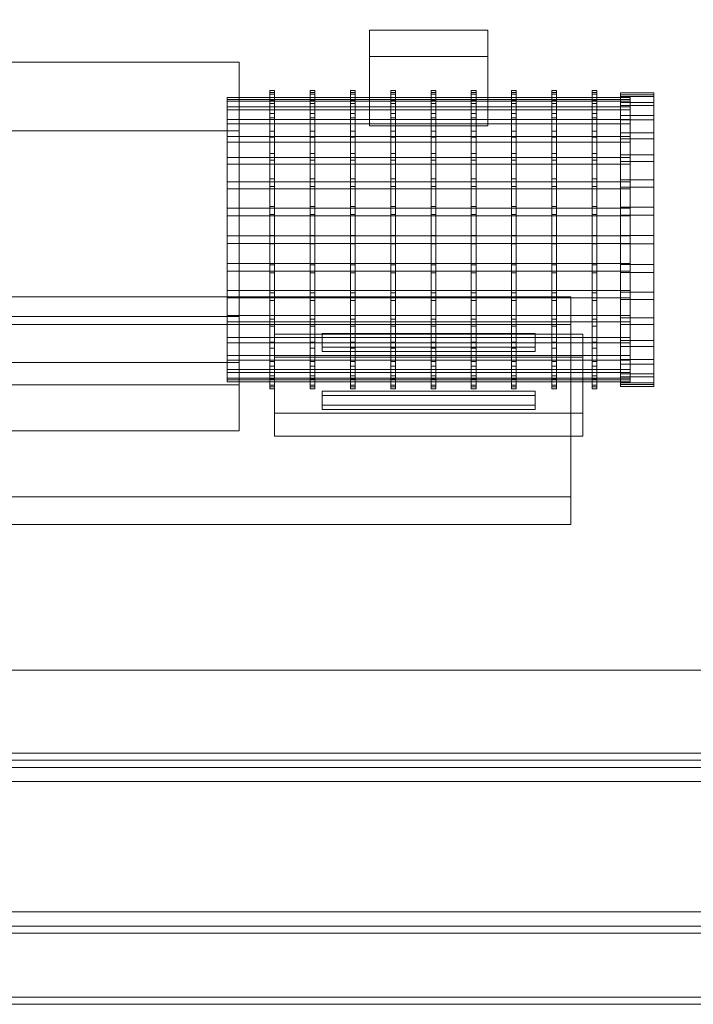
# Model space of a CAD drawing. Header units: millimetres. Extents: x -3490 to 61924, y -72580 to 6847.
# Tile 31 of 256: x -2388 to -2103, y -34073 to -33657. Entities that reach past the tile are written whole.
import ezdxf

# ---------------------------------------------------------------- set-up
doc = ezdxf.new("R2010")
doc.units = ezdxf.units.MM
for name, color, linetype, lineweight in [('COTAS_P', 1, 'Continuous', 0), ('frontal_C10', 7, 'Continuous', 0), ('frontal_C11', 7, 'Continuous', 0)]:
    doc.layers.add(name, color=color, linetype=linetype, lineweight=lineweight)
doc.dimstyles.new('R19_100', dxfattribs={"dimtxt": 250, "dimasz": 150, "dimexe": 150, "dimexo": 80, "dimgap": 100, "dimtad": 1, "dimtih": 1, "dimtoh": 1, "dimdsep": 46, "dimcen": 0.09, "dimadec": 0, "dimazin": 0, "dimtfac": 1, "dimtdec": 4, "dimtofl": 0, "dimtmove": 0, "dimatfit": 3, "dimfxl": 1, "dimtolj": 1, "dimtzin": 0, "dimarcsym": 0})

# ---------------------------------------------------------------- blocks, each defined once
blk = doc.blocks.new('DIM_R29_55')
at = {"layer": 'COTAS_P'}
for p, q in [((-3300, -33120), (-3150, -33075)), ((-60, -33120), (-210, -33075)), ((-3300, -34020), (-3300, -33120)), ((-3300, -33120), (-60, -33120)), ((-3300, -33120), (-3150, -33165)), ((-60, -33120), (-210, -33165)), ((-60, -34020), (-60, -33120))]:
    blk.add_line(p, q, dxfattribs=at)
blk.add_text('3240 P', height=250, dxfattribs=at).set_placement((-1680, -33020))

msp = doc.modelspace()

# ---------------------------------------------------------------- linework, layer by layer
at = {"layer": 'frontal_C10'}
for p, q in [((-2190, -33661.82), (-2240, -33661.82)), ((-2240, -33661.82), (-2240, -33672.933)), ((-2240, -33691.069), (-2240, -33661.82)), ((-2190, -33672.933), (-2190, -33661.82)), ((-2190, -33691.069), (-2190, -33661.82)), ((-2240, -33672.933), (-2190, -33672.933)), ((-2240, -33702.183), (-2240, -33672.933)), ((-2190, -33672.933), (-2190, -33702.183)), ((-2295, -33675.353), (-2415, -33675.353)), ((-2295, -33704.249), (-2295, -33675.353)), ((-2295, -33782.602), (-2295, -33675.353)), ((-2282, -33688.143), (-2282, -33687.274)), ((-2282, -33687.274), (-2282, -33688.826)), ((-2280, -33687.274), (-2282, -33687.274)), ((-2282, -33691.398), (-2282, -33688.143)), ((-2280, -33688.143), (-2282, -33688.143)), ((-2282, -33688.826), (-2282, -33692.738)), ((-2280, -33688.826), (-2282, -33688.826)), ((-2280, -33688.826), (-2280, -33687.274)), ((-2280, -33687.274), (-2280, -33688.143)), ((-2280, -33688.143), (-2280, -33691.398)), ((-2280, -33692.738), (-2280, -33688.826)), ((-2265, -33688.143), (-2265, -33687.274)), ((-2265, -33687.274), (-2265, -33688.826)), ((-2263, -33687.274), (-2265, -33687.274)), ((-2265, -33691.398), (-2265, -33688.143)), ((-2263, -33688.143), (-2265, -33688.143)), ((-2265, -33688.826), (-2265, -33692.738)), ((-2263, -33688.826), (-2265, -33688.826)), ((-2263, -33688.826), (-2263, -33687.274)), ((-2263, -33687.274), (-2263, -33688.143)), ((-2263, -33688.143), (-2263, -33691.398)), ((-2263, -33692.738), (-2263, -33688.826)), ((-2248, -33688.143), (-2248, -33687.274)), ((-2248, -33687.274), (-2248, -33688.826)), ((-2246, -33687.274), (-2248, -33687.274)), ((-2248, -33691.398), (-2248, -33688.143)), ((-2246, -33688.143), (-2248, -33688.143)), ((-2248, -33688.826), (-2248, -33692.738)), ((-2246, -33688.826), (-2248, -33688.826)), ((-2246, -33688.826), (-2246, -33687.274)), ((-2246, -33687.274), (-2246, -33688.143)), ((-2246, -33688.143), (-2246, -33691.398)), ((-2246, -33692.738), (-2246, -33688.826)), ((-2231, -33688.143), (-2231, -33687.274)), ((-2231, -33687.274), (-2231, -33688.826)), ((-2229, -33687.274), (-2231, -33687.274)), ((-2231, -33691.398), (-2231, -33688.143)), ((-2229, -33688.143), (-2231, -33688.143)), ((-2231, -33688.826), (-2231, -33692.738)), ((-2229, -33688.826), (-2231, -33688.826)), ((-2229, -33688.826), (-2229, -33687.274)), ((-2229, -33687.274), (-2229, -33688.143)), ((-2229, -33688.143), (-2229, -33691.398)), ((-2229, -33692.738), (-2229, -33688.826)), ((-2214, -33688.143), (-2214, -33687.274)), ((-2214, -33687.274), (-2214, -33688.826)), ((-2212, -33687.274), (-2214, -33687.274)), ((-2214, -33691.398), (-2214, -33688.143)), ((-2212, -33688.143), (-2214, -33688.143)), ((-2214, -33688.826), (-2214, -33692.738)), ((-2212, -33688.826), (-2214, -33688.826)), ((-2212, -33688.826), (-2212, -33687.274)), ((-2212, -33687.274), (-2212, -33688.143)), ((-2212, -33688.143), (-2212, -33691.398)), ((-2212, -33692.738), (-2212, -33688.826)), ((-2197, -33688.143), (-2197, -33687.274)), ((-2197, -33687.274), (-2197, -33688.826)), ((-2195, -33687.274), (-2197, -33687.274)), ((-2197, -33691.398), (-2197, -33688.143)), ((-2195, -33688.143), (-2197, -33688.143)), ((-2197, -33688.826), (-2197, -33692.738)), ((-2195, -33688.826), (-2197, -33688.826)), ((-2195, -33688.826), (-2195, -33687.274)), ((-2195, -33687.274), (-2195, -33688.143)), ((-2195, -33688.143), (-2195, -33691.398)), ((-2195, -33692.738), (-2195, -33688.826)), ((-2180, -33688.143), (-2180, -33687.274)), ((-2180, -33687.274), (-2180, -33688.826)), ((-2178, -33687.274), (-2180, -33687.274)), ((-2180, -33691.398), (-2180, -33688.143)), ((-2178, -33688.143), (-2180, -33688.143)), ((-2180, -33688.826), (-2180, -33692.738)), ((-2178, -33688.826), (-2180, -33688.826)), ((-2178, -33688.826), (-2178, -33687.274)), ((-2178, -33687.274), (-2178, -33688.143)), ((-2178, -33688.143), (-2178, -33691.398)), ((-2178, -33692.738), (-2178, -33688.826)), ((-2163, -33688.143), (-2163, -33687.274)), ((-2163, -33687.274), (-2163, -33688.826)), ((-2161, -33687.274), (-2163, -33687.274)), ((-2163, -33691.398), (-2163, -33688.143)), ((-2161, -33688.143), (-2163, -33688.143)), ((-2163, -33688.826), (-2163, -33692.738)), ((-2161, -33688.826), (-2163, -33688.826)), ((-2161, -33688.826), (-2161, -33687.274)), ((-2161, -33687.274), (-2161, -33688.143)), ((-2161, -33688.143), (-2161, -33691.398)), ((-2161, -33692.738), (-2161, -33688.826)), ((-2146, -33688.143), (-2146, -33687.274)), ((-2146, -33687.274), (-2146, -33688.826)), ((-2144, -33687.274), (-2146, -33687.274)), ((-2146, -33691.398), (-2146, -33688.143)), ((-2144, -33688.143), (-2146, -33688.143)), ((-2146, -33688.826), (-2146, -33692.738)), ((-2144, -33688.826), (-2146, -33688.826)), ((-2144, -33688.826), (-2144, -33687.274)), ((-2144, -33687.274), (-2144, -33688.143)), ((-2144, -33688.143), (-2144, -33691.398)), ((-2144, -33692.738), (-2144, -33688.826)), ((-2134, -33689.129), (-2134, -33688.274)), ((-2134, -33688.274), (-2134, -33689.801)), ((-2120, -33688.274), (-2134, -33688.274)), ((-2134, -33692.332), (-2134, -33689.129)), ((-2120, -33689.129), (-2134, -33689.129)), ((-2134, -33689.801), (-2134, -33693.651)), ((-2120, -33689.801), (-2134, -33689.801)), ((-2120, -33689.801), (-2120, -33688.274)), ((-2120, -33688.274), (-2120, -33689.129)), ((-2120, -33689.129), (-2120, -33692.332)), ((-2120, -33693.651), (-2120, -33689.801)), ((-2300, -33691.1), (-2300, -33690.273)), ((-2300, -33690.273), (-2300, -33691.751)), ((-2130, -33690.273), (-2300, -33690.273)), ((-2300, -33694.201), (-2300, -33691.1)), ((-2130, -33691.1), (-2300, -33691.1)), ((-2300, -33691.751), (-2300, -33695.477)), ((-2130, -33691.751), (-2300, -33691.751)), ((-2282, -33696.915), (-2282, -33691.398)), ((-2280, -33691.398), (-2282, -33691.398)), ((-2282, -33692.738), (-2282, -33698.86)), ((-2280, -33692.738), (-2282, -33692.738)), ((-2280, -33691.398), (-2280, -33696.915)), ((-2280, -33698.86), (-2280, -33692.738)), ((-2265, -33696.915), (-2265, -33691.398)), ((-2263, -33691.398), (-2265, -33691.398)), ((-2265, -33692.738), (-2265, -33698.86)), ((-2263, -33692.738), (-2265, -33692.738)), ((-2263, -33691.398), (-2263, -33696.915)), ((-2263, -33698.86), (-2263, -33692.738)), ((-2248, -33696.915), (-2248, -33691.398)), ((-2246, -33691.398), (-2248, -33691.398)), ((-2248, -33692.738), (-2248, -33698.86)), ((-2246, -33692.738), (-2248, -33692.738)), ((-2246, -33691.398), (-2246, -33696.915)), ((-2246, -33698.86), (-2246, -33692.738)), ((-2240, -33702.183), (-2240, -33691.069)), ((-2240, -33691.069), (-2190, -33691.069)), ((-2231, -33696.915), (-2231, -33691.398)), ((-2229, -33691.398), (-2231, -33691.398)), ((-2231, -33692.738), (-2231, -33698.86)), ((-2229, -33692.738), (-2231, -33692.738)), ((-2229, -33691.398), (-2229, -33696.915)), ((-2229, -33698.86), (-2229, -33692.738)), ((-2214, -33696.915), (-2214, -33691.398)), ((-2212, -33691.398), (-2214, -33691.398)), ((-2214, -33692.738), (-2214, -33698.86)), ((-2212, -33692.738), (-2214, -33692.738)), ((-2212, -33691.398), (-2212, -33696.915)), ((-2212, -33698.86), (-2212, -33692.738)), ((-2197, -33696.915), (-2197, -33691.398)), ((-2195, -33691.398), (-2197, -33691.398)), ((-2197, -33692.738), (-2197, -33698.86)), ((-2195, -33692.738), (-2197, -33692.738)), ((-2195, -33691.398), (-2195, -33696.915)), ((-2195, -33698.86), (-2195, -33692.738)), ((-2190, -33691.069), (-2190, -33702.183)), ((-2180, -33696.915), (-2180, -33691.398)), ((-2178, -33691.398), (-2180, -33691.398)), ((-2180, -33692.738), (-2180, -33698.86)), ((-2178, -33692.738), (-2180, -33692.738)), ((-2178, -33691.398), (-2178, -33696.915)), ((-2178, -33698.86), (-2178, -33692.738)), ((-2163, -33696.915), (-2163, -33691.398)), ((-2161, -33691.398), (-2163, -33691.398)), ((-2163, -33692.738), (-2163, -33698.86)), ((-2161, -33692.738), (-2163, -33692.738)), ((-2161, -33691.398), (-2161, -33696.915)), ((-2161, -33698.86), (-2161, -33692.738)), ((-2146, -33696.915), (-2146, -33691.398)), ((-2144, -33691.398), (-2146, -33691.398)), ((-2146, -33692.738), (-2146, -33698.86)), ((-2144, -33692.738), (-2146, -33692.738)), ((-2144, -33691.398), (-2144, -33696.915)), ((-2144, -33698.86), (-2144, -33692.738)), ((-2134, -33697.762), (-2134, -33692.332)), ((-2120, -33692.332), (-2134, -33692.332)), ((-2134, -33693.651), (-2134, -33699.676)), ((-2120, -33693.651), (-2134, -33693.651)), ((-2130, -33691.751), (-2130, -33690.273)), ((-2130, -33690.273), (-2130, -33691.1)), ((-2130, -33691.1), (-2130, -33694.201)), ((-2130, -33695.477), (-2130, -33691.751)), ((-2120, -33692.332), (-2120, -33697.762)), ((-2120, -33699.676), (-2120, -33693.651)), ((-2300, -33699.455), (-2300, -33694.201)), ((-2130, -33694.201), (-2300, -33694.201)), ((-2300, -33695.477), (-2300, -33701.308)), ((-2130, -33695.477), (-2300, -33695.477)), ((-2282, -33704.482), (-2282, -33696.915)), ((-2280, -33696.915), (-2282, -33696.915)), ((-2280, -33696.915), (-2280, -33704.482)), ((-2265, -33704.482), (-2265, -33696.915)), ((-2263, -33696.915), (-2265, -33696.915)), ((-2263, -33696.915), (-2263, -33704.482)), ((-2248, -33704.482), (-2248, -33696.915)), ((-2246, -33696.915), (-2248, -33696.915)), ((-2246, -33696.915), (-2246, -33704.482)), ((-2231, -33704.482), (-2231, -33696.915)), ((-2229, -33696.915), (-2231, -33696.915)), ((-2229, -33696.915), (-2229, -33704.482)), ((-2214, -33704.482), (-2214, -33696.915)), ((-2212, -33696.915), (-2214, -33696.915)), ((-2212, -33696.915), (-2212, -33704.482)), ((-2197, -33704.482), (-2197, -33696.915)), ((-2195, -33696.915), (-2197, -33696.915)), ((-2195, -33696.915), (-2195, -33704.482)), ((-2180, -33704.482), (-2180, -33696.915)), ((-2178, -33696.915), (-2180, -33696.915)), ((-2178, -33696.915), (-2178, -33704.482)), ((-2163, -33704.482), (-2163, -33696.915)), ((-2161, -33696.915), (-2163, -33696.915)), ((-2161, -33696.915), (-2161, -33704.482)), ((-2146, -33704.482), (-2146, -33696.915)), ((-2144, -33696.915), (-2146, -33696.915)), ((-2144, -33696.915), (-2144, -33704.482)), ((-2134, -33705.208), (-2134, -33697.762)), ((-2120, -33697.762), (-2134, -33697.762)), ((-2130, -33694.201), (-2130, -33699.455)), ((-2130, -33701.308), (-2130, -33695.477)), ((-2120, -33697.762), (-2120, -33705.208)), ((-2300, -33706.661), (-2300, -33699.455)), ((-2130, -33699.455), (-2300, -33699.455)), ((-2300, -33701.308), (-2300, -33709.019)), ((-2130, -33701.308), (-2300, -33701.308)), ((-2282, -33698.86), (-2282, -33706.958)), ((-2280, -33698.86), (-2282, -33698.86)), ((-2280, -33706.958), (-2280, -33698.86)), ((-2265, -33698.86), (-2265, -33706.958)), ((-2263, -33698.86), (-2265, -33698.86)), ((-2263, -33706.958), (-2263, -33698.86)), ((-2248, -33698.86), (-2248, -33706.958)), ((-2246, -33698.86), (-2248, -33698.86)), ((-2246, -33706.958), (-2246, -33698.86)), ((-2190, -33702.183), (-2240, -33702.183)), ((-2231, -33698.86), (-2231, -33706.958)), ((-2229, -33698.86), (-2231, -33698.86)), ((-2229, -33706.958), (-2229, -33698.86)), ((-2214, -33698.86), (-2214, -33706.958)), ((-2212, -33698.86), (-2214, -33698.86)), ((-2212, -33706.958), (-2212, -33698.86)), ((-2197, -33698.86), (-2197, -33706.958)), ((-2195, -33698.86), (-2197, -33698.86)), ((-2195, -33706.958), (-2195, -33698.86)), ((-2180, -33698.86), (-2180, -33706.958)), ((-2178, -33698.86), (-2180, -33698.86)), ((-2178, -33706.958), (-2178, -33698.86)), ((-2163, -33698.86), (-2163, -33706.958)), ((-2161, -33698.86), (-2163, -33698.86)), ((-2161, -33706.958), (-2161, -33698.86)), ((-2146, -33698.86), (-2146, -33706.958)), ((-2144, -33698.86), (-2146, -33698.86)), ((-2144, -33706.958), (-2144, -33698.86)), ((-2134, -33699.676), (-2134, -33707.645)), ((-2120, -33699.676), (-2134, -33699.676)), ((-2130, -33699.455), (-2130, -33706.661)), ((-2130, -33709.019), (-2130, -33701.308)), ((-2120, -33707.645), (-2120, -33699.676)), ((-2415, -33704.249), (-2295, -33704.249)), ((-2295, -33704.249), (-2295, -33811.497)), ((-2282, -33713.807), (-2282, -33704.482)), ((-2280, -33704.482), (-2282, -33704.482)), ((-2280, -33704.482), (-2280, -33713.807)), ((-2265, -33713.807), (-2265, -33704.482)), ((-2263, -33704.482), (-2265, -33704.482)), ((-2263, -33704.482), (-2263, -33713.807)), ((-2248, -33713.807), (-2248, -33704.482)), ((-2246, -33704.482), (-2248, -33704.482)), ((-2246, -33704.482), (-2246, -33713.807)), ((-2231, -33713.807), (-2231, -33704.482)), ((-2229, -33704.482), (-2231, -33704.482)), ((-2229, -33704.482), (-2229, -33713.807)), ((-2214, -33713.807), (-2214, -33704.482)), ((-2212, -33704.482), (-2214, -33704.482)), ((-2212, -33704.482), (-2212, -33713.807)), ((-2197, -33713.807), (-2197, -33704.482)), ((-2195, -33704.482), (-2197, -33704.482)), ((-2195, -33704.482), (-2195, -33713.807)), ((-2180, -33713.807), (-2180, -33704.482)), ((-2178, -33704.482), (-2180, -33704.482)), ((-2178, -33704.482), (-2178, -33713.807)), ((-2163, -33713.807), (-2163, -33704.482)), ((-2161, -33704.482), (-2163, -33704.482)), ((-2161, -33704.482), (-2161, -33713.807)), ((-2146, -33713.807), (-2146, -33704.482)), ((-2144, -33704.482), (-2146, -33704.482)), ((-2144, -33704.482), (-2144, -33713.807)), ((-2134, -33714.386), (-2134, -33705.208)), ((-2120, -33705.208), (-2134, -33705.208)), ((-2120, -33705.208), (-2120, -33714.386)), ((-2300, -33715.542), (-2300, -33706.661)), ((-2130, -33706.661), (-2300, -33706.661)), ((-2300, -33709.019), (-2300, -33718.315)), ((-2130, -33709.019), (-2300, -33709.019)), ((-2282, -33706.958), (-2282, -33716.718)), ((-2280, -33706.958), (-2282, -33706.958)), ((-2280, -33716.718), (-2280, -33706.958)), ((-2265, -33706.958), (-2265, -33716.718)), ((-2263, -33706.958), (-2265, -33706.958)), ((-2263, -33716.718), (-2263, -33706.958)), ((-2248, -33706.958), (-2248, -33716.718)), ((-2246, -33706.958), (-2248, -33706.958)), ((-2246, -33716.718), (-2246, -33706.958)), ((-2231, -33706.958), (-2231, -33716.718)), ((-2229, -33706.958), (-2231, -33706.958)), ((-2229, -33716.718), (-2229, -33706.958)), ((-2214, -33706.958), (-2214, -33716.718)), ((-2212, -33706.958), (-2214, -33706.958)), ((-2212, -33716.718), (-2212, -33706.958)), ((-2197, -33706.958), (-2197, -33716.718)), ((-2195, -33706.958), (-2197, -33706.958)), ((-2195, -33716.718), (-2195, -33706.958)), ((-2180, -33706.958), (-2180, -33716.718)), ((-2178, -33706.958), (-2180, -33706.958)), ((-2178, -33716.718), (-2178, -33706.958)), ((-2163, -33706.958), (-2163, -33716.718)), ((-2161, -33706.958), (-2163, -33706.958)), ((-2161, -33716.718), (-2161, -33706.958)), ((-2146, -33706.958), (-2146, -33716.718)), ((-2144, -33706.958), (-2146, -33706.958)), ((-2144, -33716.718), (-2144, -33706.958)), ((-2134, -33707.645), (-2134, -33717.251)), ((-2120, -33707.645), (-2134, -33707.645)), ((-2130, -33706.661), (-2130, -33715.542)), ((-2130, -33718.315), (-2130, -33709.019)), ((-2120, -33717.251), (-2120, -33707.645)), ((-2282, -33724.533), (-2282, -33713.807)), ((-2280, -33713.807), (-2282, -33713.807)), ((-2280, -33713.807), (-2280, -33724.533)), ((-2265, -33724.533), (-2265, -33713.807)), ((-2263, -33713.807), (-2265, -33713.807)), ((-2263, -33713.807), (-2263, -33724.533)), ((-2248, -33724.533), (-2248, -33713.807)), ((-2246, -33713.807), (-2248, -33713.807)), ((-2246, -33713.807), (-2246, -33724.533)), ((-2231, -33724.533), (-2231, -33713.807)), ((-2229, -33713.807), (-2231, -33713.807)), ((-2229, -33713.807), (-2229, -33724.533)), ((-2214, -33724.533), (-2214, -33713.807)), ((-2212, -33713.807), (-2214, -33713.807)), ((-2212, -33713.807), (-2212, -33724.533)), ((-2197, -33724.533), (-2197, -33713.807)), ((-2195, -33713.807), (-2197, -33713.807)), ((-2195, -33713.807), (-2195, -33724.533)), ((-2180, -33724.533), (-2180, -33713.807)), ((-2178, -33713.807), (-2180, -33713.807)), ((-2178, -33713.807), (-2178, -33724.533)), ((-2163, -33724.533), (-2163, -33713.807)), ((-2161, -33713.807), (-2163, -33713.807)), ((-2161, -33713.807), (-2161, -33724.533)), ((-2146, -33724.533), (-2146, -33713.807)), ((-2144, -33713.807), (-2146, -33713.807)), ((-2144, -33713.807), (-2144, -33724.533)), ((-2134, -33724.941), (-2134, -33714.386)), ((-2120, -33714.386), (-2134, -33714.386)), ((-2120, -33714.386), (-2120, -33724.941)), ((-2300, -33725.758), (-2300, -33715.542)), ((-2130, -33715.542), (-2300, -33715.542)), ((-2300, -33718.315), (-2300, -33728.838)), ((-2130, -33718.315), (-2300, -33718.315)), ((-2282, -33716.718), (-2282, -33727.768)), ((-2280, -33716.718), (-2282, -33716.718)), ((-2280, -33727.768), (-2280, -33716.718)), ((-2265, -33716.718), (-2265, -33727.768)), ((-2263, -33716.718), (-2265, -33716.718)), ((-2263, -33727.768), (-2263, -33716.718)), ((-2248, -33716.718), (-2248, -33727.768)), ((-2246, -33716.718), (-2248, -33716.718)), ((-2246, -33727.768), (-2246, -33716.718)), ((-2231, -33716.718), (-2231, -33727.768)), ((-2229, -33716.718), (-2231, -33716.718)), ((-2229, -33727.768), (-2229, -33716.718)), ((-2214, -33716.718), (-2214, -33727.768)), ((-2212, -33716.718), (-2214, -33716.718)), ((-2212, -33727.768), (-2212, -33716.718)), ((-2197, -33716.718), (-2197, -33727.768)), ((-2195, -33716.718), (-2197, -33716.718)), ((-2195, -33727.768), (-2195, -33716.718)), ((-2180, -33716.718), (-2180, -33727.768)), ((-2178, -33716.718), (-2180, -33716.718)), ((-2178, -33727.768), (-2178, -33716.718)), ((-2163, -33716.718), (-2163, -33727.768)), ((-2161, -33716.718), (-2163, -33716.718)), ((-2161, -33727.768), (-2161, -33716.718)), ((-2146, -33716.718), (-2146, -33727.768)), ((-2144, -33716.718), (-2146, -33716.718)), ((-2144, -33727.768), (-2144, -33716.718)), ((-2134, -33717.251), (-2134, -33728.125)), ((-2120, -33717.251), (-2134, -33717.251)), ((-2130, -33715.542), (-2130, -33725.758)), ((-2130, -33728.838), (-2130, -33718.315)), ((-2120, -33728.125), (-2120, -33717.251)), ((-2300, -33736.914), (-2300, -33725.758)), ((-2130, -33725.758), (-2300, -33725.758)), ((-2282, -33736.247), (-2282, -33724.533)), ((-2280, -33724.533), (-2282, -33724.533)), ((-2280, -33724.533), (-2280, -33736.247)), ((-2265, -33736.247), (-2265, -33724.533)), ((-2263, -33724.533), (-2265, -33724.533)), ((-2263, -33724.533), (-2263, -33736.247)), ((-2248, -33736.247), (-2248, -33724.533)), ((-2246, -33724.533), (-2248, -33724.533)), ((-2246, -33724.533), (-2246, -33736.247)), ((-2231, -33736.247), (-2231, -33724.533)), ((-2229, -33724.533), (-2231, -33724.533)), ((-2229, -33724.533), (-2229, -33736.247)), ((-2214, -33736.247), (-2214, -33724.533)), ((-2212, -33724.533), (-2214, -33724.533)), ((-2212, -33724.533), (-2212, -33736.247)), ((-2197, -33736.247), (-2197, -33724.533)), ((-2195, -33724.533), (-2197, -33724.533)), ((-2195, -33724.533), (-2195, -33736.247)), ((-2180, -33736.247), (-2180, -33724.533)), ((-2178, -33724.533), (-2180, -33724.533)), ((-2178, -33724.533), (-2178, -33736.247)), ((-2163, -33736.247), (-2163, -33724.533)), ((-2161, -33724.533), (-2163, -33724.533)), ((-2161, -33724.533), (-2161, -33736.247)), ((-2146, -33736.247), (-2146, -33724.533)), ((-2144, -33724.533), (-2146, -33724.533)), ((-2144, -33724.533), (-2144, -33736.247)), ((-2134, -33736.469), (-2134, -33724.941)), ((-2120, -33724.941), (-2134, -33724.941)), ((-2130, -33725.758), (-2130, -33736.914)), ((-2120, -33724.941), (-2120, -33736.469)), ((-2300, -33728.838), (-2300, -33740.185)), ((-2130, -33728.838), (-2300, -33728.838)), ((-2282, -33727.768), (-2282, -33739.681)), ((-2280, -33727.768), (-2282, -33727.768)), ((-2280, -33739.681), (-2280, -33727.768)), ((-2265, -33727.768), (-2265, -33739.681)), ((-2263, -33727.768), (-2265, -33727.768)), ((-2263, -33739.681), (-2263, -33727.768)), ((-2248, -33727.768), (-2248, -33739.681)), ((-2246, -33727.768), (-2248, -33727.768)), ((-2246, -33739.681), (-2246, -33727.768)), ((-2231, -33727.768), (-2231, -33739.681)), ((-2229, -33727.768), (-2231, -33727.768)), ((-2229, -33739.681), (-2229, -33727.768)), ((-2214, -33727.768), (-2214, -33739.681)), ((-2212, -33727.768), (-2214, -33727.768)), ((-2212, -33739.681), (-2212, -33727.768)), ((-2197, -33727.768), (-2197, -33739.681)), ((-2195, -33727.768), (-2197, -33727.768)), ((-2195, -33739.681), (-2195, -33727.768)), ((-2180, -33727.768), (-2180, -33739.681)), ((-2178, -33727.768), (-2180, -33727.768)), ((-2178, -33739.681), (-2178, -33727.768)), ((-2163, -33727.768), (-2163, -33739.681)), ((-2161, -33727.768), (-2163, -33727.768)), ((-2161, -33739.681), (-2161, -33727.768)), ((-2146, -33727.768), (-2146, -33739.681)), ((-2144, -33727.768), (-2146, -33727.768)), ((-2144, -33739.681), (-2144, -33727.768)), ((-2134, -33728.125), (-2134, -33739.849)), ((-2120, -33728.125), (-2134, -33728.125)), ((-2130, -33740.185), (-2130, -33728.838)), ((-2120, -33739.849), (-2120, -33728.125)), ((-2300, -33748.583), (-2300, -33736.914)), ((-2300, -33736.914), (-2130, -33736.914)), ((-2282, -33748.499), (-2282, -33736.247)), ((-2282, -33736.247), (-2280, -33736.247)), ((-2282, -33739.681), (-2282, -33752.001)), ((-2280, -33739.681), (-2282, -33739.681)), ((-2280, -33736.247), (-2280, -33748.499)), ((-2280, -33752.001), (-2280, -33739.681)), ((-2265, -33748.499), (-2265, -33736.247)), ((-2265, -33736.247), (-2263, -33736.247)), ((-2265, -33739.681), (-2265, -33752.001)), ((-2263, -33739.681), (-2265, -33739.681)), ((-2263, -33736.247), (-2263, -33748.499)), ((-2263, -33752.001), (-2263, -33739.681)), ((-2248, -33748.499), (-2248, -33736.247)), ((-2248, -33736.247), (-2246, -33736.247)), ((-2248, -33739.681), (-2248, -33752.001)), ((-2246, -33739.681), (-2248, -33739.681)), ((-2246, -33736.247), (-2246, -33748.499)), ((-2246, -33752.001), (-2246, -33739.681)), ((-2231, -33748.499), (-2231, -33736.247)), ((-2231, -33736.247), (-2229, -33736.247)), ((-2231, -33739.681), (-2231, -33752.001)), ((-2229, -33739.681), (-2231, -33739.681)), ((-2229, -33736.247), (-2229, -33748.499)), ((-2229, -33752.001), (-2229, -33739.681)), ((-2214, -33748.499), (-2214, -33736.247)), ((-2214, -33736.247), (-2212, -33736.247)), ((-2214, -33739.681), (-2214, -33752.001)), ((-2212, -33739.681), (-2214, -33739.681)), ((-2212, -33736.247), (-2212, -33748.499)), ((-2212, -33752.001), (-2212, -33739.681)), ((-2197, -33748.499), (-2197, -33736.247)), ((-2197, -33736.247), (-2195, -33736.247)), ((-2197, -33739.681), (-2197, -33752.001)), ((-2195, -33739.681), (-2197, -33739.681)), ((-2195, -33736.247), (-2195, -33748.499)), ((-2195, -33752.001), (-2195, -33739.681)), ((-2180, -33748.499), (-2180, -33736.247)), ((-2180, -33736.247), (-2178, -33736.247)), ((-2180, -33739.681), (-2180, -33752.001)), ((-2178, -33739.681), (-2180, -33739.681)), ((-2178, -33736.247), (-2178, -33748.499)), ((-2178, -33752.001), (-2178, -33739.681)), ((-2163, -33748.499), (-2163, -33736.247)), ((-2163, -33736.247), (-2161, -33736.247)), ((-2163, -33739.681), (-2163, -33752.001)), ((-2161, -33739.681), (-2163, -33739.681)), ((-2161, -33736.247), (-2161, -33748.499)), ((-2161, -33752.001), (-2161, -33739.681)), ((-2146, -33748.499), (-2146, -33736.247)), ((-2146, -33736.247), (-2144, -33736.247)), ((-2146, -33739.681), (-2146, -33752.001)), ((-2144, -33739.681), (-2146, -33739.681)), ((-2144, -33736.247), (-2144, -33748.499)), ((-2144, -33752.001), (-2144, -33739.681)), ((-2134, -33748.527), (-2134, -33736.469)), ((-2134, -33736.469), (-2120, -33736.469)), ((-2130, -33736.914), (-2130, -33748.583)), ((-2120, -33736.469), (-2120, -33748.527)), ((-2300, -33740.185), (-2300, -33751.918)), ((-2130, -33740.185), (-2300, -33740.185)), ((-2134, -33739.849), (-2134, -33751.973)), ((-2120, -33739.849), (-2134, -33739.849)), ((-2130, -33751.918), (-2130, -33740.185)), ((-2120, -33751.973), (-2120, -33739.849)), ((-2300, -33760.316), (-2300, -33748.583)), ((-2130, -33748.583), (-2300, -33748.583)), ((-2300, -33751.918), (-2300, -33763.586)), ((-2130, -33751.918), (-2300, -33751.918)), ((-2282, -33760.819), (-2282, -33748.499)), ((-2280, -33748.499), (-2282, -33748.499)), ((-2282, -33752.001), (-2282, -33764.253)), ((-2280, -33752.001), (-2282, -33752.001)), ((-2280, -33748.499), (-2280, -33760.819)), ((-2280, -33764.253), (-2280, -33752.001)), ((-2265, -33760.819), (-2265, -33748.499)), ((-2263, -33748.499), (-2265, -33748.499)), ((-2265, -33752.001), (-2265, -33764.253)), ((-2263, -33752.001), (-2265, -33752.001)), ((-2263, -33748.499), (-2263, -33760.819)), ((-2263, -33764.253), (-2263, -33752.001)), ((-2248, -33760.819), (-2248, -33748.499)), ((-2246, -33748.499), (-2248, -33748.499)), ((-2248, -33752.001), (-2248, -33764.253)), ((-2246, -33752.001), (-2248, -33752.001)), ((-2246, -33748.499), (-2246, -33760.819)), ((-2246, -33764.253), (-2246, -33752.001)), ((-2231, -33760.819), (-2231, -33748.499)), ((-2229, -33748.499), (-2231, -33748.499)), ((-2231, -33752.001), (-2231, -33764.253)), ((-2229, -33752.001), (-2231, -33752.001)), ((-2229, -33748.499), (-2229, -33760.819)), ((-2229, -33764.253), (-2229, -33752.001)), ((-2214, -33760.819), (-2214, -33748.499)), ((-2212, -33748.499), (-2214, -33748.499)), ((-2214, -33752.001), (-2214, -33764.253)), ((-2212, -33752.001), (-2214, -33752.001)), ((-2212, -33748.499), (-2212, -33760.819)), ((-2212, -33764.253), (-2212, -33752.001)), ((-2197, -33760.819), (-2197, -33748.499)), ((-2195, -33748.499), (-2197, -33748.499)), ((-2197, -33752.001), (-2197, -33764.253)), ((-2195, -33752.001), (-2197, -33752.001)), ((-2195, -33748.499), (-2195, -33760.819)), ((-2195, -33764.253), (-2195, -33752.001)), ((-2180, -33760.819), (-2180, -33748.499)), ((-2178, -33748.499), (-2180, -33748.499)), ((-2180, -33752.001), (-2180, -33764.253)), ((-2178, -33752.001), (-2180, -33752.001)), ((-2178, -33748.499), (-2178, -33760.819)), ((-2178, -33764.253), (-2178, -33752.001)), ((-2163, -33760.819), (-2163, -33748.499)), ((-2161, -33748.499), (-2163, -33748.499)), ((-2163, -33752.001), (-2163, -33764.253)), ((-2161, -33752.001), (-2163, -33752.001)), ((-2161, -33748.499), (-2161, -33760.819)), ((-2161, -33764.253), (-2161, -33752.001)), ((-2146, -33760.819), (-2146, -33748.499)), ((-2144, -33748.499), (-2146, -33748.499)), ((-2146, -33752.001), (-2146, -33764.253)), ((-2144, -33752.001), (-2146, -33752.001)), ((-2144, -33748.499), (-2144, -33760.819)), ((-2144, -33764.253), (-2144, -33752.001)), ((-2134, -33760.651), (-2134, -33748.527)), ((-2120, -33748.527), (-2134, -33748.527)), ((-2134, -33751.973), (-2134, -33764.031)), ((-2120, -33751.973), (-2134, -33751.973)), ((-2130, -33748.583), (-2130, -33760.316)), ((-2130, -33763.586), (-2130, -33751.918)), ((-2120, -33748.527), (-2120, -33760.651)), ((-2120, -33764.031), (-2120, -33751.973)), ((-2300, -33771.662), (-2300, -33760.316)), ((-2130, -33760.316), (-2300, -33760.316)), ((-2130, -33760.316), (-2130, -33771.662)), ((-2300, -33763.586), (-2300, -33774.743)), ((-2130, -33763.586), (-2300, -33763.586)), ((-2282, -33772.732), (-2282, -33760.819)), ((-2280, -33760.819), (-2282, -33760.819)), ((-2282, -33764.253), (-2282, -33775.967)), ((-2280, -33764.253), (-2282, -33764.253)), ((-2280, -33760.819), (-2280, -33772.732)), ((-2280, -33775.967), (-2280, -33764.253)), ((-2265, -33772.732), (-2265, -33760.819)), ((-2263, -33760.819), (-2265, -33760.819)), ((-2265, -33764.253), (-2265, -33775.967)), ((-2263, -33764.253), (-2265, -33764.253)), ((-2263, -33760.819), (-2263, -33772.732)), ((-2263, -33775.967), (-2263, -33764.253)), ((-2248, -33772.732), (-2248, -33760.819)), ((-2246, -33760.819), (-2248, -33760.819)), ((-2248, -33764.253), (-2248, -33775.967)), ((-2246, -33764.253), (-2248, -33764.253)), ((-2246, -33760.819), (-2246, -33772.732)), ((-2246, -33775.967), (-2246, -33764.253)), ((-2231, -33772.732), (-2231, -33760.819)), ((-2229, -33760.819), (-2231, -33760.819)), ((-2231, -33764.253), (-2231, -33775.967)), ((-2229, -33764.253), (-2231, -33764.253)), ((-2229, -33760.819), (-2229, -33772.732)), ((-2229, -33775.967), (-2229, -33764.253)), ((-2214, -33772.732), (-2214, -33760.819)), ((-2212, -33760.819), (-2214, -33760.819)), ((-2214, -33764.253), (-2214, -33775.967)), ((-2212, -33764.253), (-2214, -33764.253)), ((-2212, -33760.819), (-2212, -33772.732)), ((-2212, -33775.967), (-2212, -33764.253)), ((-2197, -33772.732), (-2197, -33760.819)), ((-2195, -33760.819), (-2197, -33760.819)), ((-2197, -33764.253), (-2197, -33775.967)), ((-2195, -33764.253), (-2197, -33764.253)), ((-2195, -33760.819), (-2195, -33772.732)), ((-2195, -33775.967), (-2195, -33764.253)), ((-2180, -33772.732), (-2180, -33760.819)), ((-2178, -33760.819), (-2180, -33760.819)), ((-2180, -33764.253), (-2180, -33775.967)), ((-2178, -33764.253), (-2180, -33764.253)), ((-2178, -33760.819), (-2178, -33772.732)), ((-2178, -33775.967), (-2178, -33764.253)), ((-2163, -33772.732), (-2163, -33760.819)), ((-2161, -33760.819), (-2163, -33760.819)), ((-2163, -33764.253), (-2163, -33775.967)), ((-2161, -33764.253), (-2163, -33764.253)), ((-2161, -33760.819), (-2161, -33772.732)), ((-2161, -33775.967), (-2161, -33764.253)), ((-2146, -33772.732), (-2146, -33760.819)), ((-2144, -33760.819), (-2146, -33760.819)), ((-2146, -33764.253), (-2146, -33775.967)), ((-2144, -33764.253), (-2146, -33764.253)), ((-2144, -33760.819), (-2144, -33772.732)), ((-2144, -33775.967), (-2144, -33764.253)), ((-2134, -33772.376), (-2134, -33760.651)), ((-2120, -33760.651), (-2134, -33760.651)), ((-2134, -33764.031), (-2134, -33775.559)), ((-2120, -33764.031), (-2134, -33764.031)), ((-2130, -33774.743), (-2130, -33763.586)), ((-2120, -33760.651), (-2120, -33772.376)), ((-2120, -33775.559), (-2120, -33764.031)), ((-2300, -33782.185), (-2300, -33771.662)), ((-2130, -33771.662), (-2300, -33771.662)), ((-2282, -33783.782), (-2282, -33772.732)), ((-2280, -33772.732), (-2282, -33772.732)), ((-2280, -33772.732), (-2280, -33783.782)), ((-2265, -33783.782), (-2265, -33772.732)), ((-2263, -33772.732), (-2265, -33772.732)), ((-2263, -33772.732), (-2263, -33783.782)), ((-2248, -33783.782), (-2248, -33772.732)), ((-2246, -33772.732), (-2248, -33772.732)), ((-2246, -33772.732), (-2246, -33783.782)), ((-2231, -33783.782), (-2231, -33772.732)), ((-2229, -33772.732), (-2231, -33772.732)), ((-2229, -33772.732), (-2229, -33783.782)), ((-2214, -33783.782), (-2214, -33772.732)), ((-2212, -33772.732), (-2214, -33772.732)), ((-2212, -33772.732), (-2212, -33783.782)), ((-2197, -33783.782), (-2197, -33772.732)), ((-2195, -33772.732), (-2197, -33772.732)), ((-2195, -33772.732), (-2195, -33783.782)), ((-2180, -33783.782), (-2180, -33772.732)), ((-2178, -33772.732), (-2180, -33772.732)), ((-2178, -33772.732), (-2178, -33783.782)), ((-2163, -33783.782), (-2163, -33772.732)), ((-2161, -33772.732), (-2163, -33772.732)), ((-2161, -33772.732), (-2161, -33783.782)), ((-2146, -33783.782), (-2146, -33772.732)), ((-2144, -33772.732), (-2146, -33772.732)), ((-2144, -33772.732), (-2144, -33783.782)), ((-2134, -33783.25), (-2134, -33772.376)), ((-2120, -33772.376), (-2134, -33772.376)), ((-2130, -33771.662), (-2130, -33782.185)), ((-2120, -33772.376), (-2120, -33783.25)), ((-2155, -33774.318), (-2485, -33774.318)), ((-2300, -33774.743), (-2300, -33784.958)), ((-2130, -33774.743), (-2300, -33774.743)), ((-2282, -33775.967), (-2282, -33786.693)), ((-2280, -33775.967), (-2282, -33775.967)), ((-2280, -33786.693), (-2280, -33775.967)), ((-2265, -33775.967), (-2265, -33786.693)), ((-2263, -33775.967), (-2265, -33775.967)), ((-2263, -33786.693), (-2263, -33775.967)), ((-2248, -33775.967), (-2248, -33786.693)), ((-2246, -33775.967), (-2248, -33775.967)), ((-2246, -33786.693), (-2246, -33775.967)), ((-2231, -33775.967), (-2231, -33786.693)), ((-2229, -33775.967), (-2231, -33775.967)), ((-2229, -33786.693), (-2229, -33775.967)), ((-2214, -33775.967), (-2214, -33786.693)), ((-2212, -33775.967), (-2214, -33775.967)), ((-2212, -33786.693), (-2212, -33775.967)), ((-2197, -33775.967), (-2197, -33786.693)), ((-2195, -33775.967), (-2197, -33775.967)), ((-2195, -33786.693), (-2195, -33775.967)), ((-2180, -33775.967), (-2180, -33786.693)), ((-2178, -33775.967), (-2180, -33775.967)), ((-2178, -33786.693), (-2178, -33775.967)), ((-2163, -33775.967), (-2163, -33786.693)), ((-2161, -33775.967), (-2163, -33775.967)), ((-2161, -33786.693), (-2161, -33775.967)), ((-2155, -33858.781), (-2155, -33774.318)), ((-2155, -33786.017), (-2155, -33774.318)), ((-2146, -33775.967), (-2146, -33786.693)), ((-2144, -33775.967), (-2146, -33775.967)), ((-2144, -33786.693), (-2144, -33775.967)), ((-2134, -33775.559), (-2134, -33786.115)), ((-2120, -33775.559), (-2134, -33775.559)), ((-2130, -33784.958), (-2130, -33774.743)), ((-2120, -33786.115), (-2120, -33775.559)), ((-2295, -33782.602), (-2415, -33782.602)), ((-2300, -33791.481), (-2300, -33782.185)), ((-2130, -33782.185), (-2300, -33782.185)), ((-2300, -33784.958), (-2300, -33793.839)), ((-2130, -33784.958), (-2300, -33784.958)), ((-2295, -33811.497), (-2295, -33782.602)), ((-2295, -33802.102), (-2295, -33782.602)), ((-2282, -33793.543), (-2282, -33783.782)), ((-2280, -33783.782), (-2282, -33783.782)), ((-2280, -33783.782), (-2280, -33793.543)), ((-2265, -33793.543), (-2265, -33783.782)), ((-2263, -33783.782), (-2265, -33783.782)), ((-2263, -33783.782), (-2263, -33793.543)), ((-2248, -33793.543), (-2248, -33783.782)), ((-2246, -33783.782), (-2248, -33783.782)), ((-2246, -33783.782), (-2246, -33793.543)), ((-2231, -33793.543), (-2231, -33783.782)), ((-2229, -33783.782), (-2231, -33783.782)), ((-2229, -33783.782), (-2229, -33793.543)), ((-2214, -33793.543), (-2214, -33783.782)), ((-2212, -33783.782), (-2214, -33783.782)), ((-2212, -33783.782), (-2212, -33793.543)), ((-2197, -33793.543), (-2197, -33783.782)), ((-2195, -33783.782), (-2197, -33783.782)), ((-2195, -33783.782), (-2195, -33793.543)), ((-2180, -33793.543), (-2180, -33783.782)), ((-2178, -33783.782), (-2180, -33783.782)), ((-2178, -33783.782), (-2178, -33793.543)), ((-2163, -33793.543), (-2163, -33783.782)), ((-2161, -33783.782), (-2163, -33783.782)), ((-2161, -33783.782), (-2161, -33793.543)), ((-2146, -33793.543), (-2146, -33783.782)), ((-2144, -33783.782), (-2146, -33783.782)), ((-2144, -33783.782), (-2144, -33793.543)), ((-2134, -33792.856), (-2134, -33783.25)), ((-2120, -33783.25), (-2134, -33783.25)), ((-2130, -33782.185), (-2130, -33791.481)), ((-2130, -33793.839), (-2130, -33784.958)), ((-2120, -33783.25), (-2120, -33792.856)), ((-2485, -33786.017), (-2155, -33786.017)), ((-2282, -33786.693), (-2282, -33796.019)), ((-2280, -33786.693), (-2282, -33786.693)), ((-2280, -33796.019), (-2280, -33786.693)), ((-2265, -33786.693), (-2265, -33796.019)), ((-2263, -33786.693), (-2265, -33786.693)), ((-2263, -33796.019), (-2263, -33786.693)), ((-2248, -33786.693), (-2248, -33796.019)), ((-2246, -33786.693), (-2248, -33786.693)), ((-2246, -33796.019), (-2246, -33786.693)), ((-2231, -33786.693), (-2231, -33796.019)), ((-2229, -33786.693), (-2231, -33786.693)), ((-2229, -33796.019), (-2229, -33786.693)), ((-2214, -33786.693), (-2214, -33796.019)), ((-2212, -33786.693), (-2214, -33786.693)), ((-2212, -33796.019), (-2212, -33786.693)), ((-2197, -33786.693), (-2197, -33796.019)), ((-2195, -33786.693), (-2197, -33786.693)), ((-2195, -33796.019), (-2195, -33786.693)), ((-2180, -33786.693), (-2180, -33796.019)), ((-2178, -33786.693), (-2180, -33786.693)), ((-2178, -33796.019), (-2178, -33786.693)), ((-2163, -33786.693), (-2163, -33796.019)), ((-2161, -33786.693), (-2163, -33786.693)), ((-2161, -33796.019), (-2161, -33786.693)), ((-2155, -33786.017), (-2155, -33870.48)), ((-2146, -33786.693), (-2146, -33796.019)), ((-2144, -33786.693), (-2146, -33786.693)), ((-2144, -33796.019), (-2144, -33786.693)), ((-2134, -33786.115), (-2134, -33795.292)), ((-2120, -33786.115), (-2134, -33786.115)), ((-2120, -33795.292), (-2120, -33786.115)), ((-2300, -33799.193), (-2300, -33791.481)), ((-2130, -33791.481), (-2300, -33791.481)), ((-2282, -33801.64), (-2282, -33793.543)), ((-2280, -33793.543), (-2282, -33793.543)), ((-2150, -33790.129), (-2280, -33790.129)), ((-2280, -33790.129), (-2280, -33823.47)), ((-2280, -33799.879), (-2280, -33790.129)), ((-2280, -33793.543), (-2280, -33801.64)), ((-2265, -33801.64), (-2265, -33793.543)), ((-2263, -33793.543), (-2265, -33793.543)), ((-2263, -33793.543), (-2263, -33801.64)), ((-2170, -33789.785), (-2260, -33789.785)), ((-2260, -33789.785), (-2260, -33791.564)), ((-2260, -33795.635), (-2260, -33789.785)), ((-2260, -33791.564), (-2170, -33791.564)), ((-2260, -33797.413), (-2260, -33791.564)), ((-2248, -33801.64), (-2248, -33793.543)), ((-2246, -33793.543), (-2248, -33793.543)), ((-2246, -33793.543), (-2246, -33801.64)), ((-2231, -33801.64), (-2231, -33793.543)), ((-2229, -33793.543), (-2231, -33793.543)), ((-2229, -33793.543), (-2229, -33801.64)), ((-2214, -33801.64), (-2214, -33793.543)), ((-2212, -33793.543), (-2214, -33793.543)), ((-2212, -33793.543), (-2212, -33801.64)), ((-2197, -33801.64), (-2197, -33793.543)), ((-2195, -33793.543), (-2197, -33793.543)), ((-2195, -33793.543), (-2195, -33801.64)), ((-2180, -33801.64), (-2180, -33793.543)), ((-2178, -33793.543), (-2180, -33793.543)), ((-2178, -33793.543), (-2178, -33801.64)), ((-2170, -33791.564), (-2170, -33789.785)), ((-2170, -33795.635), (-2170, -33789.785)), ((-2170, -33791.564), (-2170, -33797.413)), ((-2163, -33801.64), (-2163, -33793.543)), ((-2161, -33793.543), (-2163, -33793.543)), ((-2161, -33793.543), (-2161, -33801.64)), ((-2150, -33823.47), (-2150, -33790.129)), ((-2150, -33799.879), (-2150, -33790.129)), ((-2146, -33801.64), (-2146, -33793.543)), ((-2144, -33793.543), (-2146, -33793.543)), ((-2144, -33793.543), (-2144, -33801.64)), ((-2134, -33800.824), (-2134, -33792.856)), ((-2120, -33792.856), (-2134, -33792.856)), ((-2130, -33791.481), (-2130, -33799.193)), ((-2120, -33792.856), (-2120, -33800.824)), ((-2300, -33793.839), (-2300, -33801.045)), ((-2130, -33793.839), (-2300, -33793.839)), ((-2282, -33796.019), (-2282, -33803.585)), ((-2280, -33796.019), (-2282, -33796.019)), ((-2280, -33803.585), (-2280, -33796.019)), ((-2265, -33796.019), (-2265, -33803.585)), ((-2263, -33796.019), (-2265, -33796.019)), ((-2263, -33803.585), (-2263, -33796.019)), ((-2260, -33797.413), (-2260, -33795.635)), ((-2260, -33795.635), (-2170, -33795.635)), ((-2170, -33797.413), (-2260, -33797.413)), ((-2248, -33796.019), (-2248, -33803.585)), ((-2246, -33796.019), (-2248, -33796.019)), ((-2246, -33803.585), (-2246, -33796.019)), ((-2231, -33796.019), (-2231, -33803.585)), ((-2229, -33796.019), (-2231, -33796.019)), ((-2229, -33803.585), (-2229, -33796.019)), ((-2214, -33796.019), (-2214, -33803.585)), ((-2212, -33796.019), (-2214, -33796.019)), ((-2212, -33803.585), (-2212, -33796.019)), ((-2197, -33796.019), (-2197, -33803.585)), ((-2195, -33796.019), (-2197, -33796.019)), ((-2195, -33803.585), (-2195, -33796.019)), ((-2180, -33796.019), (-2180, -33803.585)), ((-2178, -33796.019), (-2180, -33796.019)), ((-2178, -33803.585), (-2178, -33796.019)), ((-2170, -33795.635), (-2170, -33797.413)), ((-2163, -33796.019), (-2163, -33803.585)), ((-2161, -33796.019), (-2163, -33796.019)), ((-2161, -33803.585), (-2161, -33796.019)), ((-2146, -33796.019), (-2146, -33803.585)), ((-2144, -33796.019), (-2146, -33796.019)), ((-2144, -33803.585), (-2144, -33796.019)), ((-2134, -33795.292), (-2134, -33802.739)), ((-2120, -33795.292), (-2134, -33795.292)), ((-2130, -33801.045), (-2130, -33793.839)), ((-2120, -33802.739), (-2120, -33795.292)), ((-2300, -33805.023), (-2300, -33799.193)), ((-2130, -33799.193), (-2300, -33799.193)), ((-2300, -33801.045), (-2300, -33806.3)), ((-2130, -33801.045), (-2300, -33801.045)), ((-2282, -33807.762), (-2282, -33801.64)), ((-2280, -33801.64), (-2282, -33801.64)), ((-2280, -33833.219), (-2280, -33799.879)), ((-2280, -33799.879), (-2150, -33799.879)), ((-2280, -33801.64), (-2280, -33807.762)), ((-2265, -33807.762), (-2265, -33801.64)), ((-2263, -33801.64), (-2265, -33801.64)), ((-2263, -33801.64), (-2263, -33807.762)), ((-2248, -33807.762), (-2248, -33801.64)), ((-2246, -33801.64), (-2248, -33801.64)), ((-2246, -33801.64), (-2246, -33807.762)), ((-2231, -33807.762), (-2231, -33801.64)), ((-2229, -33801.64), (-2231, -33801.64)), ((-2229, -33801.64), (-2229, -33807.762)), ((-2214, -33807.762), (-2214, -33801.64)), ((-2212, -33801.64), (-2214, -33801.64)), ((-2212, -33801.64), (-2212, -33807.762)), ((-2197, -33807.762), (-2197, -33801.64)), ((-2195, -33801.64), (-2197, -33801.64)), ((-2195, -33801.64), (-2195, -33807.762)), ((-2180, -33807.762), (-2180, -33801.64)), ((-2178, -33801.64), (-2180, -33801.64)), ((-2178, -33801.64), (-2178, -33807.762)), ((-2163, -33807.762), (-2163, -33801.64)), ((-2161, -33801.64), (-2163, -33801.64)), ((-2161, -33801.64), (-2161, -33807.762)), ((-2150, -33799.879), (-2150, -33833.219)), ((-2146, -33807.762), (-2146, -33801.64)), ((-2144, -33801.64), (-2146, -33801.64)), ((-2144, -33801.64), (-2144, -33807.762)), ((-2134, -33806.849), (-2134, -33800.824)), ((-2120, -33800.824), (-2134, -33800.824)), ((-2130, -33799.193), (-2130, -33805.023)), ((-2130, -33806.3), (-2130, -33801.045)), ((-2120, -33800.824), (-2120, -33806.849)), ((-2415, -33802.102), (-2295, -33802.102)), ((-2300, -33808.749), (-2300, -33805.023)), ((-2130, -33805.023), (-2300, -33805.023)), ((-2295, -33802.102), (-2295, -33830.997)), ((-2282, -33803.585), (-2282, -33809.102)), ((-2280, -33803.585), (-2282, -33803.585)), ((-2280, -33809.102), (-2280, -33803.585)), ((-2265, -33803.585), (-2265, -33809.102)), ((-2263, -33803.585), (-2265, -33803.585)), ((-2263, -33809.102), (-2263, -33803.585)), ((-2248, -33803.585), (-2248, -33809.102)), ((-2246, -33803.585), (-2248, -33803.585)), ((-2246, -33809.102), (-2246, -33803.585)), ((-2231, -33803.585), (-2231, -33809.102)), ((-2229, -33803.585), (-2231, -33803.585)), ((-2229, -33809.102), (-2229, -33803.585)), ((-2214, -33803.585), (-2214, -33809.102)), ((-2212, -33803.585), (-2214, -33803.585)), ((-2212, -33809.102), (-2212, -33803.585)), ((-2197, -33803.585), (-2197, -33809.102)), ((-2195, -33803.585), (-2197, -33803.585)), ((-2195, -33809.102), (-2195, -33803.585)), ((-2180, -33803.585), (-2180, -33809.102)), ((-2178, -33803.585), (-2180, -33803.585)), ((-2178, -33809.102), (-2178, -33803.585)), ((-2163, -33803.585), (-2163, -33809.102)), ((-2161, -33803.585), (-2163, -33803.585)), ((-2161, -33809.102), (-2161, -33803.585)), ((-2146, -33803.585), (-2146, -33809.102)), ((-2144, -33803.585), (-2146, -33803.585)), ((-2144, -33809.102), (-2144, -33803.585)), ((-2134, -33802.739), (-2134, -33808.168)), ((-2120, -33802.739), (-2134, -33802.739)), ((-2130, -33805.023), (-2130, -33808.749)), ((-2120, -33808.168), (-2120, -33802.739)), ((-2300, -33806.3), (-2300, -33809.4)), ((-2130, -33806.3), (-2300, -33806.3)), ((-2300, -33810.227), (-2300, -33808.749)), ((-2130, -33808.749), (-2300, -33808.749)), ((-2300, -33809.4), (-2300, -33810.227)), ((-2130, -33809.4), (-2300, -33809.4)), ((-2130, -33810.227), (-2300, -33810.227)), ((-2282, -33811.674), (-2282, -33807.762)), ((-2280, -33807.762), (-2282, -33807.762)), ((-2282, -33809.102), (-2282, -33812.357)), ((-2280, -33809.102), (-2282, -33809.102)), ((-2280, -33807.762), (-2280, -33811.674)), ((-2280, -33812.357), (-2280, -33809.102)), ((-2265, -33811.674), (-2265, -33807.762)), ((-2263, -33807.762), (-2265, -33807.762)), ((-2265, -33809.102), (-2265, -33812.357)), ((-2263, -33809.102), (-2265, -33809.102)), ((-2263, -33807.762), (-2263, -33811.674)), ((-2263, -33812.357), (-2263, -33809.102)), ((-2248, -33811.674), (-2248, -33807.762)), ((-2246, -33807.762), (-2248, -33807.762)), ((-2248, -33809.102), (-2248, -33812.357)), ((-2246, -33809.102), (-2248, -33809.102)), ((-2246, -33807.762), (-2246, -33811.674)), ((-2246, -33812.357), (-2246, -33809.102)), ((-2231, -33811.674), (-2231, -33807.762)), ((-2229, -33807.762), (-2231, -33807.762)), ((-2231, -33809.102), (-2231, -33812.357)), ((-2229, -33809.102), (-2231, -33809.102)), ((-2229, -33807.762), (-2229, -33811.674)), ((-2229, -33812.357), (-2229, -33809.102)), ((-2214, -33811.674), (-2214, -33807.762)), ((-2212, -33807.762), (-2214, -33807.762)), ((-2214, -33809.102), (-2214, -33812.357)), ((-2212, -33809.102), (-2214, -33809.102)), ((-2212, -33807.762), (-2212, -33811.674)), ((-2212, -33812.357), (-2212, -33809.102)), ((-2197, -33811.674), (-2197, -33807.762)), ((-2195, -33807.762), (-2197, -33807.762)), ((-2197, -33809.102), (-2197, -33812.357)), ((-2195, -33809.102), (-2197, -33809.102)), ((-2195, -33807.762), (-2195, -33811.674)), ((-2195, -33812.357), (-2195, -33809.102)), ((-2180, -33811.674), (-2180, -33807.762)), ((-2178, -33807.762), (-2180, -33807.762)), ((-2180, -33809.102), (-2180, -33812.357)), ((-2178, -33809.102), (-2180, -33809.102)), ((-2178, -33807.762), (-2178, -33811.674)), ((-2178, -33812.357), (-2178, -33809.102)), ((-2163, -33811.674), (-2163, -33807.762)), ((-2161, -33807.762), (-2163, -33807.762)), ((-2163, -33809.102), (-2163, -33812.357)), ((-2161, -33809.102), (-2163, -33809.102)), ((-2161, -33807.762), (-2161, -33811.674)), ((-2161, -33812.357), (-2161, -33809.102)), ((-2146, -33811.674), (-2146, -33807.762)), ((-2144, -33807.762), (-2146, -33807.762)), ((-2146, -33809.102), (-2146, -33812.357)), ((-2144, -33809.102), (-2146, -33809.102)), ((-2144, -33807.762), (-2144, -33811.674)), ((-2144, -33812.357), (-2144, -33809.102)), ((-2134, -33810.699), (-2134, -33806.849)), ((-2120, -33806.849), (-2134, -33806.849)), ((-2134, -33808.168), (-2134, -33811.371)), ((-2120, -33808.168), (-2134, -33808.168)), ((-2130, -33809.4), (-2130, -33806.3)), ((-2130, -33808.749), (-2130, -33810.227)), ((-2130, -33810.227), (-2130, -33809.4)), ((-2120, -33806.849), (-2120, -33810.699)), ((-2120, -33811.371), (-2120, -33808.168)), ((-2415, -33811.497), (-2295, -33811.497)), ((-2295, -33811.497), (-2295, -33830.997)), ((-2282, -33813.226), (-2282, -33811.674)), ((-2280, -33811.674), (-2282, -33811.674)), ((-2282, -33812.357), (-2282, -33813.226)), ((-2280, -33812.357), (-2282, -33812.357)), ((-2280, -33813.226), (-2282, -33813.226)), ((-2280, -33811.674), (-2280, -33813.226)), ((-2280, -33813.226), (-2280, -33812.357)), ((-2265, -33813.226), (-2265, -33811.674)), ((-2263, -33811.674), (-2265, -33811.674)), ((-2265, -33812.357), (-2265, -33813.226)), ((-2263, -33812.357), (-2265, -33812.357)), ((-2263, -33813.226), (-2265, -33813.226)), ((-2263, -33811.674), (-2263, -33813.226)), ((-2263, -33813.226), (-2263, -33812.357)), ((-2170, -33814.235), (-2260, -33814.235)), ((-2260, -33814.235), (-2260, -33816.013)), ((-2260, -33820.085), (-2260, -33814.235)), ((-2248, -33813.226), (-2248, -33811.674)), ((-2246, -33811.674), (-2248, -33811.674)), ((-2248, -33812.357), (-2248, -33813.226)), ((-2246, -33812.357), (-2248, -33812.357)), ((-2246, -33813.226), (-2248, -33813.226)), ((-2246, -33811.674), (-2246, -33813.226)), ((-2246, -33813.226), (-2246, -33812.357)), ((-2231, -33813.226), (-2231, -33811.674)), ((-2229, -33811.674), (-2231, -33811.674)), ((-2231, -33812.357), (-2231, -33813.226)), ((-2229, -33812.357), (-2231, -33812.357)), ((-2229, -33813.226), (-2231, -33813.226)), ((-2229, -33811.674), (-2229, -33813.226)), ((-2229, -33813.226), (-2229, -33812.357)), ((-2214, -33813.226), (-2214, -33811.674)), ((-2212, -33811.674), (-2214, -33811.674)), ((-2214, -33812.357), (-2214, -33813.226)), ((-2212, -33812.357), (-2214, -33812.357)), ((-2212, -33813.226), (-2214, -33813.226)), ((-2212, -33811.674), (-2212, -33813.226)), ((-2212, -33813.226), (-2212, -33812.357)), ((-2197, -33813.226), (-2197, -33811.674)), ((-2195, -33811.674), (-2197, -33811.674)), ((-2197, -33812.357), (-2197, -33813.226)), ((-2195, -33812.357), (-2197, -33812.357)), ((-2195, -33813.226), (-2197, -33813.226)), ((-2195, -33811.674), (-2195, -33813.226)), ((-2195, -33813.226), (-2195, -33812.357)), ((-2180, -33813.226), (-2180, -33811.674)), ((-2178, -33811.674), (-2180, -33811.674)), ((-2180, -33812.357), (-2180, -33813.226)), ((-2178, -33812.357), (-2180, -33812.357)), ((-2178, -33813.226), (-2180, -33813.226)), ((-2178, -33811.674), (-2178, -33813.226)), ((-2178, -33813.226), (-2178, -33812.357)), ((-2170, -33816.013), (-2170, -33814.235)), ((-2170, -33820.085), (-2170, -33814.235)), ((-2163, -33813.226), (-2163, -33811.674)), ((-2161, -33811.674), (-2163, -33811.674)), ((-2163, -33812.357), (-2163, -33813.226)), ((-2161, -33812.357), (-2163, -33812.357)), ((-2161, -33813.226), (-2163, -33813.226)), ((-2161, -33811.674), (-2161, -33813.226)), ((-2161, -33813.226), (-2161, -33812.357)), ((-2146, -33813.226), (-2146, -33811.674)), ((-2144, -33811.674), (-2146, -33811.674)), ((-2146, -33812.357), (-2146, -33813.226)), ((-2144, -33812.357), (-2146, -33812.357)), ((-2144, -33813.226), (-2146, -33813.226)), ((-2144, -33811.674), (-2144, -33813.226)), ((-2144, -33813.226), (-2144, -33812.357)), ((-2134, -33812.226), (-2134, -33810.699)), ((-2120, -33810.699), (-2134, -33810.699)), ((-2134, -33811.371), (-2134, -33812.226)), ((-2120, -33811.371), (-2134, -33811.371)), ((-2120, -33812.226), (-2134, -33812.226)), ((-2120, -33810.699), (-2120, -33812.226)), ((-2120, -33812.226), (-2120, -33811.371)), ((-2260, -33816.013), (-2170, -33816.013)), ((-2260, -33821.863), (-2260, -33816.013)), ((-2170, -33816.013), (-2170, -33821.863)), ((-2260, -33821.863), (-2260, -33820.085)), ((-2260, -33820.085), (-2170, -33820.085)), ((-2170, -33821.863), (-2260, -33821.863)), ((-2170, -33820.085), (-2170, -33821.863)), ((-2280, -33823.47), (-2150, -33823.47)), ((-2280, -33833.219), (-2280, -33823.47)), ((-2150, -33823.47), (-2150, -33833.219)), ((-2295, -33830.997), (-2415, -33830.997)), ((-2150, -33833.219), (-2280, -33833.219)), ((-2485, -33858.781), (-2155, -33858.781)), ((-2155, -33858.781), (-2155, -33870.48)), ((-2155, -33870.48), (-2485, -33870.48))]:
    msp.add_line(p, q, dxfattribs=at)
at = {"layer": 'frontal_C11'}
for p, q in [((-3240, -33932), (-120, -33932)), ((-3300, -33967), (-60, -33967)), ((-3240, -33967), (-120, -33967)), ((-3300, -33970), (-60, -33970)), ((-3230, -33970), (-130, -33970)), ((-3230, -33973), (-130, -33973)), ((-3200, -33973), (-2002, -33973)), ((-3200, -33973), (-160, -33973)), ((-3200, -33979), (-2002, -33979)), ((-3200, -33979), (-160, -33979)), ((-3370, -34034), (10, -34034)), ((-3370, -34040), (10, -34040)), ((-3370, -34043), (10, -34043)), ((-3300, -34070), (-60, -34070)), ((-3300, -34073), (-60, -34073))]:
    msp.add_line(p, q, dxfattribs=at)

# ---------------------------------------------------------------- dimensions: what is measured, and where the dimension line sits
at = {"layer": 'COTAS_P'}
dim = msp.add_aligned_dim(p1=(-3300, -34020), p2=(-60, -34020), distance=900, text='<> P', dimstyle='R19_100', dxfattribs=at)
dim.commit()
dim.dimension.update_dxf_attribs({"geometry": 'DIM_R29_55', "text_midpoint": (-1680, -33120)})

doc.saveas('drawing.dxf')
